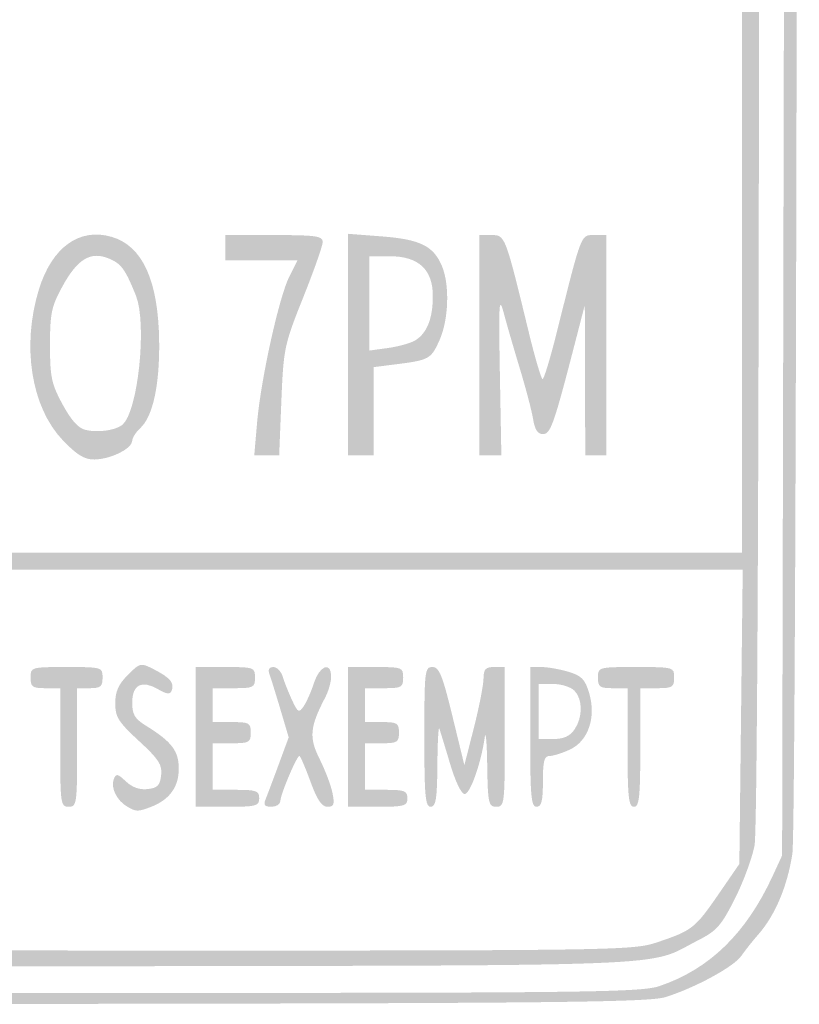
# Model space of a CAD drawing. Header units: inches. Extents: x -0.21 to 0.36, y -0.65 to 0.92.
# Tile 2 of 6: x 0.07 to 0.36, y -0.65 to -0.28. Entities that reach past the tile are written whole.
import ezdxf

# ---------------------------------------------------------------- set-up
doc = ezdxf.new("R2010")
doc.units = ezdxf.units.IN
doc.header["$MEASUREMENT"] = 0

msp = doc.modelspace()

# ---------------------------------------------------------------- hatches: boundary and pattern name
h = msp.add_hatch(color=7)
edge = h.paths.add_edge_path()
edge.add_spline(control_points=[(-0.14794, -0.64453), (-0.16164, -0.64279), (-0.18064, -0.63549), (-0.18566, -0.63004), (-0.20292, -0.6113), (-0.20538, -0.60672), (-0.20737, -0.58972), (-0.20934, -0.57288), (-0.20939, 0.87976), (-0.20742, 0.88809), (-0.20593, 0.8944), (-0.20195, 0.90029), (-0.19229, 0.91048), (-0.1864, 0.91669), (-0.18058, 0.91909), (-0.16281, 0.92265), (-0.15849, 0.92352), (-0.05889, 0.92392), (0.08165, 0.92365)], knot_values=[0, 0, 0, 0, 1, 1, 1, 2, 2, 2, 3, 3, 3, 4, 4, 4, 5, 5, 5, 6, 6, 6, 6], degree=3, periodic=0)
edge.add_line((0.08165, 0.92365), (0.31883, 0.92319))
edge.add_line((0.31883, 0.92319), (0.32879, 0.91969))
edge.add_spline(control_points=[(0.32879, 0.91969), (0.3419, 0.91507), (0.34529, 0.91243), (0.35267, 0.90111), (0.35717, 0.8942), (0.35934, 0.8887), (0.36064, 0.88092), (0.36323, 0.86553), (0.36321, -0.5721), (0.36063, -0.58879), (0.35874, -0.601), (0.35418, -0.61177), (0.34787, -0.61896), (0.34582, -0.62129), (0.34299, -0.62486), (0.34157, -0.6269), (0.33875, -0.63097), (0.3245, -0.63874), (0.3133, -0.6423), (0.30726, -0.64423), (0.27183, -0.64462), (0.08149, -0.64486), (-0.04209, -0.64501), (-0.14533, -0.64487), (-0.14794, -0.64453)], knot_values=[0, 0, 0, 0, 1, 1, 1, 2, 2, 2, 3, 3, 3, 4, 4, 4, 5, 5, 5, 6, 6, 6, 7, 7, 7, 8, 8, 8, 8], degree=3, periodic=0)
edge = h.paths.add_edge_path(flags=0)
edge.add_spline(control_points=[(0.31103, -0.63818), (0.32966, -0.63186), (0.34336, -0.61852), (0.35327, -0.59705)], knot_values=[0, 0, 0, 0, 1, 1, 1, 1], degree=3, periodic=0)
edge.add_line((0.35327, -0.59705), (0.3568, -0.5894))
edge.add_line((0.3568, -0.5894), (0.35759, -0.21994))
edge.add_spline(control_points=[(0.35759, -0.21994), (0.35803, -0.01673), (0.35802, 0.314), (0.35757, 0.51503), (0.35679, 0.8663), (0.35665, 0.88084), (0.35382, 0.88818), (0.35221, 0.89238), (0.34996, 0.89617), (0.34883, 0.8966), (0.34771, 0.89704), (0.3449, 0.90024), (0.34259, 0.90372), (0.33978, 0.90797), (0.33571, 0.9113), (0.3302, 0.91387)], knot_values=[0, 0, 0, 0, 1, 1, 1, 2, 2, 2, 3, 3, 3, 4, 4, 4, 5, 5, 5, 5], degree=3, periodic=0)
edge.add_line((0.3302, 0.91387), (0.32199, 0.91769))
edge.add_line((0.32199, 0.91769), (0.07605, 0.91771))
edge.add_spline(control_points=[(0.07605, 0.91771), (-0.16889, 0.91772), (-0.16991, 0.91771), (-0.17661, 0.91447), (-0.18622, 0.90981), (-0.19886, 0.89628), (-0.20178, 0.88751), (-0.20394, 0.88102), (-0.2042, 0.8015), (-0.20417, 0.15096), (-0.20415, -0.30393), (-0.20358, -0.58173), (-0.20263, -0.58739), (-0.19893, -0.60965), (-0.18329, -0.62824), (-0.16048, -0.63749), (-0.15282, -0.6406), (-0.14881, -0.64065), (0.07527, -0.64074), (0.28423, -0.64082), (0.30388, -0.6406), (0.31103, -0.63818)], knot_values=[0, 0, 0, 0, 1, 1, 1, 2, 2, 2, 3, 3, 3, 4, 4, 4, 5, 5, 5, 6, 6, 6, 7, 7, 7, 7], degree=3, periodic=0)
h = msp.add_hatch(color=7)
edge = h.paths.add_edge_path()
edge.add_spline(control_points=[(-0.15348, -0.62836), (-0.16911, -0.62408), (-0.17828, -0.61852), (-0.18365, -0.61006), (-0.1862, -0.60603), (-0.18829, -0.60184), (-0.18829, -0.60074), (-0.18829, -0.59964), (-0.18895, -0.59806), (-0.18975, -0.59723), (-0.19433, -0.59249), (-0.19462, -0.57101), (-0.1946, -0.23586), (-0.19458, 0.1249), (-0.19484, 0.11169), (-0.18761, 0.12691), (-0.18464, 0.13317), (-0.17451, 0.14082), (-0.16919, 0.14082), (-0.16657, 0.14082), (-0.16769, 0.14232), (-0.17434, 0.14774), (-0.18241, 0.15431), (-0.18421, 0.1569), (-0.19094, 0.17168), (-0.1937, 0.17773), (-0.19385, 0.19305), (-0.19428, 0.52453), (-0.19475, 0.88653), (-0.19493, 0.87574), (-0.18817, 0.89179), (-0.18496, 0.89941), (-0.17706, 0.90494), (-0.16536, 0.90777), (-0.15321, 0.9107), (0.30586, 0.91053), (0.31815, 0.90759), (0.32865, 0.90508), (0.34019, 0.89789), (0.34019, 0.89387), (0.34019, 0.8923), (0.34086, 0.8906), (0.34167, 0.8901), (0.34248, 0.88959), (0.34426, 0.88536), (0.34561, 0.8807), (0.34778, 0.87324), (0.34809, 0.84986), (0.34817, 0.6869), (0.34822, 0.57084), (0.34882, 0.50158), (0.34976, 0.50158), (0.35059, 0.50158), (0.35127, 0.49873), (0.35127, 0.49525), (0.35127, 0.49177), (0.35057, 0.48892), (0.34973, 0.48892), (0.34875, 0.48892), (0.34803, 0.43274), (0.34775, 0.33347)], knot_values=[0, 0, 0, 0, 1, 1, 1, 2, 2, 2, 3, 3, 3, 4, 4, 4, 5, 5, 5, 6, 6, 6, 7, 7, 7, 8, 8, 8, 9, 9, 9, 10, 10, 10, 11, 11, 11, 12, 12, 12, 13, 13, 13, 14, 14, 14, 15, 15, 15, 16, 16, 16, 17, 17, 17, 18, 18, 18, 19, 19, 19, 20, 20, 20, 20], degree=3, periodic=0)
edge.add_line((0.34775, 0.33347), (0.34731, 0.17801))
edge.add_line((0.34731, 0.17801), (0.34353, 0.17009))
edge.add_spline(control_points=[(0.34353, 0.17009), (0.34146, 0.16574), (0.33897, 0.16045), (0.338, 0.15833), (0.33703, 0.15621), (0.33249, 0.15158), (0.32792, 0.14804), (0.32174, 0.14326), (0.32032, 0.14147), (0.32238, 0.14106), (0.32391, 0.14076), (0.32807, 0.13869), (0.33162, 0.13647), (0.33831, 0.1323), (0.34311, 0.1242), (0.34643, 0.11155), (0.34868, 0.10293), (0.34876, -0.57357), (0.34651, -0.58562), (0.34563, -0.59031), (0.34231, -0.5993), (0.33912, -0.60561), (0.33402, -0.6157), (0.33238, -0.61756), (0.32529, -0.62116), (0.30555, -0.6312), (0.32484, -0.63044), (0.07991, -0.63082), (-0.12963, -0.63115), (-0.14382, -0.631), (-0.15348, -0.62836)], knot_values=[0, 0, 0, 0, 1, 1, 1, 2, 2, 2, 3, 3, 3, 4, 4, 4, 5, 5, 5, 6, 6, 6, 7, 7, 7, 8, 8, 8, 9, 9, 9, 10, 10, 10, 10], degree=3, periodic=0)
edge = h.paths.add_edge_path(flags=0)
edge.add_spline(control_points=[(0.31047, -0.62172), (0.32324, -0.61742), (0.32431, -0.61656), (0.33323, -0.6036)], knot_values=[0, 0, 0, 0, 1, 1, 1, 1], degree=3, periodic=0)
edge.add_line((0.33323, -0.6036), (0.34082, -0.59256))
edge.add_line((0.34082, -0.59256), (0.34145, -0.53758))
edge.add_line((0.34145, -0.53758), (0.34208, -0.48259))
edge.add_line((0.34208, -0.48259), (0.07682, -0.48259))
edge.add_line((0.07682, -0.48259), (-0.18844, -0.48259))
edge.add_line((-0.18844, -0.48259), (-0.18797, -0.53758))
edge.add_line((-0.18797, -0.53758), (-0.1875, -0.59256))
edge.add_line((-0.1875, -0.59256), (-0.18001, -0.60333))
edge.add_spline(control_points=[(-0.18001, -0.60333), (-0.1704, -0.61714), (-0.17027, -0.61726), (-0.15902, -0.62134)], knot_values=[0, 0, 0, 0, 1, 1, 1, 1], degree=3, periodic=0)
edge.add_line((-0.15902, -0.62134), (-0.14953, -0.62479))
edge.add_line((-0.14953, -0.62479), (0.0756, -0.6249))
edge.add_spline(control_points=[(0.0756, -0.6249), (0.29933, -0.625), (0.30079, -0.62498), (0.31047, -0.62172)], knot_values=[0, 0, 0, 0, 1, 1, 1, 1], degree=3, periodic=0)
h.paths.add_polyline_path([(0.34177, -0.3038), (0.34177, -0.13133), (0.07674, -0.13133), (-0.18829, -0.13133), (-0.18829, -0.3038), (-0.18829, -0.47627), (0.07674, -0.47627), (0.34177, -0.47627), (0.34177, -0.3038)], flags=0)
edge = h.paths.add_edge_path(flags=0)
edge.add_line((0.03639, 0.00465), (0.03639, 0.13588))
edge.add_line((0.03639, 0.13588), (-0.06448, 0.13639))
edge.add_line((-0.06448, 0.13639), (-0.16535, 0.1369))
edge.add_line((-0.16535, 0.1369), (-0.17262, 0.13253))
edge.add_spline(control_points=[(-0.17262, 0.13253), (-0.17752, 0.12958), (-0.18125, 0.12564), (-0.18409, 0.12043)], knot_values=[0, 0, 0, 0, 1, 1, 1, 1], degree=3, periodic=0)
edge.add_line((-0.18409, 0.12043), (-0.18829, 0.1127))
edge.add_line((-0.18829, 0.1127), (-0.18829, -0.00694))
edge.add_line((-0.18829, -0.00694), (-0.18829, -0.12658))
edge.add_line((-0.18829, -0.12658), (-0.07595, -0.12658))
edge.add_line((-0.07595, -0.12658), (0.03639, -0.12658))
edge.add_line((0.03639, -0.12658), (0.03639, 0.00465))
edge = h.paths.add_edge_path(flags=0)
edge.add_line((0.34143, -0.00593), (0.34098, 0.11472))
edge.add_line((0.34098, 0.11472), (0.33726, 0.1212))
edge.add_spline(control_points=[(0.33726, 0.1212), (0.33482, 0.12546), (0.33075, 0.12926), (0.3254, 0.13228)], knot_values=[0, 0, 0, 0, 1, 1, 1, 1], degree=3, periodic=0)
edge.add_line((0.3254, 0.13228), (0.31725, 0.13687))
edge.add_line((0.31725, 0.13687), (0.17919, 0.13641))
edge.add_line((0.17919, 0.13641), (0.04114, 0.13594))
edge.add_line((0.04114, 0.13594), (0.04114, 0.00468))
edge.add_line((0.04114, 0.00468), (0.04114, -0.12658))
edge.add_line((0.04114, -0.12658), (0.19151, -0.12658))
edge.add_line((0.19151, -0.12658), (0.34188, -0.12658))
edge.add_line((0.34188, -0.12658), (0.34143, -0.00593))
edge = h.paths.add_edge_path(flags=0)
edge.add_spline(control_points=[(0.31777, 0.14702), (0.32309, 0.14973), (0.33341, 0.16156), (0.33892, 0.17125), (0.34045, 0.17393), (0.3411, 0.18852), (0.34151, 0.22903)], knot_values=[0, 0, 0, 0, 1, 1, 1, 2, 2, 2, 2], degree=3, periodic=0)
edge.add_line((0.34151, 0.22903), (0.34205, 0.28323))
edge.add_line((0.34205, 0.28323), (0.07688, 0.28323))
edge.add_line((0.07688, 0.28323), (-0.18829, 0.28323))
edge.add_line((-0.18829, 0.28323), (-0.18829, 0.23096))
edge.add_spline(control_points=[(-0.18829, 0.23096), (-0.18829, 0.17281), (-0.18856, 0.17456), (-0.17714, 0.15928), (-0.16456, 0.14247), (-0.19238, 0.14414), (0.07641, 0.14406), (0.30526, 0.14399), (0.312, 0.14407), (0.31777, 0.14702)], knot_values=[0, 0, 0, 0, 1, 1, 1, 2, 2, 2, 3, 3, 3, 3], degree=3, periodic=0)
h.paths.add_polyline_path([(0.34177, 0.38924), (0.34177, 0.48892), (0.32437, 0.48892), (0.30696, 0.48892), (0.30696, 0.54984), (0.30696, 0.61076), (0.32437, 0.61076), (0.34177, 0.61076), (0.34177, 0.62263), (0.34177, 0.63449), (0.07674, 0.63449), (-0.18829, 0.63449), (-0.18829, 0.46203), (-0.18829, 0.28956), (0.07674, 0.28956), (0.34177, 0.28956), (0.34177, 0.38924)], flags=0)
h.paths.add_polyline_path([(0.34177, 0.52373), (0.34177, 0.54589), (0.32991, 0.54589), (0.31804, 0.54589), (0.31804, 0.52373), (0.31804, 0.50158), (0.32991, 0.50158), (0.34177, 0.50158), (0.34177, 0.52373)], flags=0)
h.paths.add_polyline_path([(0.34177, 0.57753), (0.34177, 0.59652), (0.32991, 0.59652), (0.31804, 0.59652), (0.31804, 0.57753), (0.31804, 0.55854), (0.32991, 0.55854), (0.34177, 0.55854), (0.34177, 0.57753)], flags=0)
edge = h.paths.add_edge_path(flags=0)
edge.add_line((0.03639, 0.77215), (0.03639, 0.90348))
edge.add_line((0.03639, 0.90348), (-0.06369, 0.90351))
edge.add_line((-0.06369, 0.90351), (-0.16377, 0.90354))
edge.add_line((-0.16377, 0.90354), (-0.17109, 0.89995))
edge.add_spline(control_points=[(-0.17109, 0.89995), (-0.17683, 0.89714), (-0.17948, 0.89443), (-0.18335, 0.88746)], knot_values=[0, 0, 0, 0, 1, 1, 1, 1], degree=3, periodic=0)
edge.add_line((-0.18335, 0.88746), (-0.18829, 0.87855))
edge.add_line((-0.18829, 0.87855), (-0.18829, 0.75969))
edge.add_line((-0.18829, 0.75969), (-0.18829, 0.64082))
edge.add_line((-0.18829, 0.64082), (-0.07595, 0.64082))
edge.add_line((-0.07595, 0.64082), (0.03639, 0.64082))
edge.add_line((0.03639, 0.64082), (0.03639, 0.77215))
edge = h.paths.add_edge_path(flags=0)
edge.add_line((0.34142, 0.76068), (0.34098, 0.88054))
edge.add_line((0.34098, 0.88054), (0.33667, 0.88786))
edge.add_spline(control_points=[(0.33667, 0.88786), (0.33361, 0.89308), (0.33008, 0.89639), (0.32444, 0.89934)], knot_values=[0, 0, 0, 0, 1, 1, 1, 1], degree=3, periodic=0)
edge.add_line((0.32444, 0.89934), (0.31651, 0.90348))
edge.add_line((0.31651, 0.90348), (0.17883, 0.90348))
edge.add_line((0.17883, 0.90348), (0.04114, 0.90348))
edge.add_line((0.04114, 0.90348), (0.04114, 0.77215))
edge.add_line((0.04114, 0.77215), (0.04114, 0.64082))
edge.add_line((0.04114, 0.64082), (0.1915, 0.64082))
edge.add_line((0.1915, 0.64082), (0.34187, 0.64082))
edge.add_line((0.34187, 0.64082), (0.34142, 0.76068))
h = msp.add_hatch(color=7)
edge = h.paths.add_edge_path()
edge.add_spline(control_points=[(0.08797, -0.43424), (0.07618, -0.42193), (0.07255, -0.39898), (0.07907, -0.37787), (0.08394, -0.36213), (0.09419, -0.35474), (0.10627, -0.35827), (0.11779, -0.36164), (0.12368, -0.37455), (0.124, -0.39715), (0.12423, -0.41359), (0.12165, -0.42546), (0.11691, -0.42975), (0.11527, -0.43124), (0.11392, -0.43339), (0.11392, -0.43454), (0.11392, -0.43741), (0.10562, -0.44146), (0.09974, -0.44146), (0.09604, -0.44146), (0.09323, -0.43973), (0.08797, -0.43424)], knot_values=[0, 0, 0, 0, 1, 1, 1, 2, 2, 2, 3, 3, 3, 4, 4, 4, 5, 5, 5, 6, 6, 6, 7, 7, 7, 7], degree=3, periodic=0)
edge = h.paths.add_edge_path(flags=0)
edge.add_spline(control_points=[(0.1102, -0.42853), (0.11606, -0.42391), (0.11956, -0.3908), (0.11531, -0.38022), (0.11133, -0.37033), (0.10987, -0.36832), (0.10528, -0.36639), (0.09842, -0.36351), (0.09347, -0.36647), (0.08781, -0.37685), (0.08375, -0.38429), (0.0832, -0.38687), (0.08321, -0.39873), (0.08321, -0.41063), (0.08375, -0.41318), (0.08788, -0.42083), (0.09111, -0.42679), (0.09379, -0.42977), (0.09652, -0.43041), (0.10109, -0.43149), (0.10757, -0.43059), (0.1102, -0.42853)], knot_values=[0, 0, 0, 0, 1, 1, 1, 2, 2, 2, 3, 3, 3, 4, 4, 4, 5, 5, 5, 6, 6, 6, 7, 7, 7, 7], degree=3, periodic=0)
h = msp.add_hatch(color=7)
edge = h.paths.add_edge_path()
edge.add_line((0.24367, -0.39873), (0.24367, -0.35759))
edge.add_line((0.24367, -0.35759), (0.24821, -0.35759))
edge.add_spline(control_points=[(0.24821, -0.35759), (0.2533, -0.35759), (0.2533, -0.3576), (0.26205, -0.39359), (0.26442, -0.40338), (0.26679, -0.41139), (0.2673, -0.41139), (0.26781, -0.41139), (0.27023, -0.40338), (0.27268, -0.39359), (0.28195, -0.35653), (0.28153, -0.35759), (0.2866, -0.35759)], knot_values=[0, 0, 0, 0, 1, 1, 1, 2, 2, 2, 3, 3, 3, 4, 4, 4, 4], degree=3, periodic=0)
edge.add_line((0.2866, -0.35759), (0.29114, -0.35759))
edge.add_line((0.29114, -0.35759), (0.29114, -0.39873))
edge.add_line((0.29114, -0.39873), (0.29114, -0.43987))
edge.add_line((0.29114, -0.43987), (0.28718, -0.43987))
edge.add_line((0.28718, -0.43987), (0.28323, -0.43987))
edge.add_line((0.28323, -0.43987), (0.28315, -0.41179))
edge.add_line((0.28315, -0.41179), (0.28307, -0.3837))
edge.add_line((0.28307, -0.3837), (0.27939, -0.39794))
edge.add_spline(control_points=[(0.27939, -0.39794), (0.27146, -0.42861), (0.27027, -0.43196), (0.2674, -0.43196), (0.26549, -0.43196), (0.26438, -0.43029), (0.26376, -0.42645), (0.26327, -0.42342), (0.26108, -0.41505), (0.2589, -0.40786), (0.25672, -0.40066), (0.254, -0.3913), (0.25286, -0.38704), (0.251, -0.38008), (0.25085, -0.38235), (0.25133, -0.40959)], knot_values=[0, 0, 0, 0, 1, 1, 1, 2, 2, 2, 3, 3, 3, 4, 4, 4, 5, 5, 5, 5], degree=3, periodic=0)
edge.add_line((0.25133, -0.40959), (0.25188, -0.43987))
edge.add_line((0.25188, -0.43987), (0.24777, -0.43987))
edge.add_line((0.24777, -0.43987), (0.24367, -0.43987))
edge.add_line((0.24367, -0.43987), (0.24367, -0.39873))
h = msp.add_hatch(color=7)
edge = h.paths.add_edge_path()
edge.add_spline(control_points=[(0.1606, -0.42761), (0.16199, -0.4115), (0.16884, -0.38053), (0.17267, -0.37303)], knot_values=[0, 0, 0, 0, 1, 1, 1, 1], degree=3, periodic=0)
edge.add_line((0.17267, -0.37303), (0.1757, -0.36709))
edge.add_line((0.1757, -0.36709), (0.16222, -0.36709))
edge.add_line((0.16222, -0.36709), (0.14873, -0.36709))
edge.add_line((0.14873, -0.36709), (0.14873, -0.36234))
edge.add_line((0.14873, -0.36234), (0.14873, -0.35759))
edge.add_line((0.14873, -0.35759), (0.16693, -0.35759))
edge.add_spline(control_points=[(0.16693, -0.35759), (0.18255, -0.35759), (0.18513, -0.35795), (0.18513, -0.36013), (0.18513, -0.36152), (0.18184, -0.37088), (0.17781, -0.38094), (0.17076, -0.39857), (0.17047, -0.39995), (0.16967, -0.41955)], knot_values=[0, 0, 0, 0, 1, 1, 1, 2, 2, 2, 3, 3, 3, 3], degree=3, periodic=0)
edge.add_line((0.16967, -0.41955), (0.16885, -0.43987))
edge.add_line((0.16885, -0.43987), (0.16419, -0.43987))
edge.add_line((0.16419, -0.43987), (0.15954, -0.43987))
edge.add_line((0.15954, -0.43987), (0.1606, -0.42761))
h = msp.add_hatch(color=7)
edge = h.paths.add_edge_path()
edge.add_line((0.19462, -0.3985), (0.19462, -0.35713))
edge.add_line((0.19462, -0.35713), (0.20726, -0.3581))
edge.add_spline(control_points=[(0.20726, -0.3581), (0.22151, -0.3592), (0.22651, -0.36166), (0.22967, -0.36914), (0.23264, -0.37619), (0.2322, -0.38926), (0.22873, -0.39695), (0.22558, -0.40393), (0.2249, -0.40431), (0.21242, -0.40589)], knot_values=[0, 0, 0, 0, 1, 1, 1, 2, 2, 2, 3, 3, 3, 3], degree=3, periodic=0)
edge.add_line((0.21242, -0.40589), (0.20411, -0.40694))
edge.add_line((0.20411, -0.40694), (0.20411, -0.42341))
edge.add_line((0.20411, -0.42341), (0.20411, -0.43987))
edge.add_line((0.20411, -0.43987), (0.19937, -0.43987))
edge.add_line((0.19937, -0.43987), (0.19462, -0.43987))
edge.add_line((0.19462, -0.43987), (0.19462, -0.3985))
edge = h.paths.add_edge_path(flags=0)
edge.add_spline(control_points=[(0.21979, -0.39688), (0.22412, -0.39418), (0.22627, -0.3887), (0.22627, -0.38039), (0.22627, -0.37045), (0.22093, -0.36551), (0.21021, -0.36551)], knot_values=[0, 0, 0, 0, 1, 1, 1, 2, 2, 2, 2], degree=3, periodic=0)
edge.add_line((0.21021, -0.36551), (0.20253, -0.36551))
edge.add_line((0.20253, -0.36551), (0.20253, -0.38313))
edge.add_line((0.20253, -0.38313), (0.20253, -0.40075))
edge.add_line((0.20253, -0.40075), (0.20962, -0.39978))
edge.add_spline(control_points=[(0.20962, -0.39978), (0.21351, -0.39924), (0.21809, -0.39794), (0.21979, -0.39688)], knot_values=[0, 0, 0, 0, 1, 1, 1, 1], degree=3, periodic=0)
h = msp.add_hatch(color=7)
edge = h.paths.add_edge_path()
edge.add_spline(control_points=[(0.11197, -0.57109), (0.10819, -0.56889), (0.10582, -0.56404), (0.10701, -0.56095), (0.10788, -0.55868), (0.10842, -0.55877), (0.11159, -0.56174), (0.11394, -0.56396), (0.11673, -0.56494), (0.11969, -0.5646), (0.12337, -0.56418), (0.12431, -0.56322), (0.12474, -0.55942), (0.12519, -0.55549), (0.12389, -0.55349), (0.11643, -0.5466), (0.10875, -0.53951), (0.10759, -0.53768), (0.10759, -0.53255), (0.10759, -0.52813), (0.10877, -0.52549), (0.11229, -0.52196), (0.11695, -0.5173), (0.11702, -0.51729), (0.12218, -0.51993), (0.12812, -0.52298), (0.12978, -0.52498), (0.12869, -0.5278), (0.12811, -0.52933), (0.12692, -0.5292), (0.12357, -0.52728), (0.11743, -0.52375), (0.11392, -0.52556), (0.11392, -0.53226), (0.11392, -0.53671), (0.11487, -0.53831), (0.11907, -0.54091), (0.12873, -0.5469), (0.13133, -0.55032), (0.13133, -0.55702), (0.13133, -0.56385), (0.12782, -0.56863), (0.12088, -0.57127), (0.11601, -0.57312), (0.11543, -0.57311), (0.11197, -0.57109)], knot_values=[0, 0, 0, 0, 1, 1, 1, 2, 2, 2, 3, 3, 3, 4, 4, 4, 5, 5, 5, 6, 6, 6, 7, 7, 7, 8, 8, 8, 9, 9, 9, 10, 10, 10, 11, 11, 11, 12, 12, 12, 13, 13, 13, 14, 14, 14, 15, 15, 15, 15], degree=3, periodic=0)
h = msp.add_hatch(color=7)
edge = h.paths.add_edge_path()
edge.add_spline(control_points=[(0.16376, -0.56843), (0.16438, -0.56691), (0.16658, -0.56107), (0.16865, -0.55546)], knot_values=[0, 0, 0, 0, 1, 1, 1, 1], degree=3, periodic=0)
edge.add_line((0.16865, -0.55546), (0.17241, -0.54526))
edge.add_line((0.17241, -0.54526), (0.16915, -0.53429))
edge.add_spline(control_points=[(0.16915, -0.53429), (0.16735, -0.52826), (0.16551, -0.52235), (0.16505, -0.52116), (0.16457, -0.5199), (0.16524, -0.51899), (0.16665, -0.51899), (0.16799, -0.51899), (0.16957, -0.52059), (0.17016, -0.52255), (0.17075, -0.52451), (0.17232, -0.52845), (0.17364, -0.53131), (0.17584, -0.53606), (0.17621, -0.53626), (0.17799, -0.53368), (0.17906, -0.53213), (0.1808, -0.52818), (0.18186, -0.52492), (0.18397, -0.51842), (0.1883, -0.51682), (0.18828, -0.52255), (0.18828, -0.52451), (0.18729, -0.528), (0.18608, -0.53031), (0.1803, -0.54139), (0.17993, -0.54533), (0.18396, -0.55335), (0.18604, -0.55751), (0.18821, -0.56323), (0.18877, -0.56606), (0.18963, -0.57037), (0.18932, -0.5712), (0.18688, -0.5712), (0.18476, -0.5712), (0.18303, -0.56862), (0.18051, -0.56171), (0.1786, -0.55649), (0.17676, -0.55222), (0.17641, -0.55222), (0.1754, -0.55222), (0.1693, -0.56664), (0.1693, -0.56903), (0.1693, -0.57023), (0.1678, -0.5712), (0.16597, -0.5712), (0.16342, -0.5712), (0.1629, -0.57055), (0.16376, -0.56843)], knot_values=[0, 0, 0, 0, 1, 1, 1, 2, 2, 2, 3, 3, 3, 4, 4, 4, 5, 5, 5, 6, 6, 6, 7, 7, 7, 8, 8, 8, 9, 9, 9, 10, 10, 10, 11, 11, 11, 12, 12, 12, 13, 13, 13, 14, 14, 14, 15, 15, 15, 16, 16, 16, 16], degree=3, periodic=0)
h = msp.add_hatch(color=7)
edge = h.paths.add_edge_path()
edge.add_line((0.08703, -0.54905), (0.08703, -0.5269))
edge.add_line((0.08703, -0.5269), (0.08149, -0.5269))
edge.add_spline(control_points=[(0.08149, -0.5269), (0.07664, -0.5269), (0.07595, -0.52641), (0.07595, -0.52294), (0.07595, -0.51903), (0.07611, -0.51899), (0.0894, -0.51899), (0.10269, -0.51899), (0.10285, -0.51903), (0.10285, -0.52294), (0.10285, -0.52628), (0.10211, -0.5269), (0.0981, -0.5269)], knot_values=[0, 0, 0, 0, 1, 1, 1, 2, 2, 2, 3, 3, 3, 4, 4, 4, 4], degree=3, periodic=0)
edge.add_line((0.0981, -0.5269), (0.09335, -0.5269))
edge.add_line((0.09335, -0.5269), (0.09335, -0.54905))
edge.add_spline(control_points=[(0.09335, -0.54905), (0.09335, -0.57015), (0.0932, -0.5712), (0.09019, -0.5712), (0.08718, -0.5712), (0.08703, -0.57015), (0.08703, -0.54905)], knot_values=[0, 0, 0, 0, 1, 1, 1, 2, 2, 2, 2], degree=3, periodic=0)
h = msp.add_hatch(color=7)
edge = h.paths.add_edge_path()
edge.add_line((0.13766, -0.54509), (0.13766, -0.51899))
edge.add_line((0.13766, -0.51899), (0.14873, -0.51899))
edge.add_spline(control_points=[(0.14873, -0.51899), (0.15949, -0.51899), (0.15981, -0.5191), (0.15981, -0.52294), (0.15981, -0.52664), (0.15928, -0.5269), (0.1519, -0.5269)], knot_values=[0, 0, 0, 0, 1, 1, 1, 2, 2, 2, 2], degree=3, periodic=0)
edge.add_line((0.1519, -0.5269), (0.14399, -0.5269))
edge.add_line((0.14399, -0.5269), (0.14399, -0.53323))
edge.add_line((0.14399, -0.53323), (0.14399, -0.53956))
edge.add_line((0.14399, -0.53956), (0.15111, -0.53956))
edge.add_spline(control_points=[(0.15111, -0.53956), (0.15765, -0.53956), (0.15823, -0.53988), (0.15823, -0.54351), (0.15823, -0.54715), (0.15765, -0.54747), (0.15111, -0.54747)], knot_values=[0, 0, 0, 0, 1, 1, 1, 2, 2, 2, 2], degree=3, periodic=0)
edge.add_line((0.15111, -0.54747), (0.14399, -0.54747))
edge.add_line((0.14399, -0.54747), (0.14399, -0.55617))
edge.add_line((0.14399, -0.55617), (0.14399, -0.56487))
edge.add_line((0.14399, -0.56487), (0.15269, -0.56487))
edge.add_spline(control_points=[(0.15269, -0.56487), (0.16034, -0.56487), (0.16139, -0.56526), (0.16139, -0.56804), (0.16139, -0.57092), (0.16034, -0.5712), (0.14953, -0.5712)], knot_values=[0, 0, 0, 0, 1, 1, 1, 2, 2, 2, 2], degree=3, periodic=0)
edge.add_line((0.14953, -0.5712), (0.13766, -0.5712))
edge.add_line((0.13766, -0.5712), (0.13766, -0.54509))
h = msp.add_hatch(color=7)
edge = h.paths.add_edge_path()
edge.add_line((0.19462, -0.54509), (0.19462, -0.51899))
edge.add_line((0.19462, -0.51899), (0.20491, -0.51899))
edge.add_spline(control_points=[(0.20491, -0.51899), (0.21482, -0.51899), (0.21519, -0.51913), (0.21519, -0.52294), (0.21519, -0.52658), (0.21461, -0.5269), (0.20807, -0.5269)], knot_values=[0, 0, 0, 0, 1, 1, 1, 2, 2, 2, 2], degree=3, periodic=0)
edge.add_line((0.20807, -0.5269), (0.20095, -0.5269))
edge.add_line((0.20095, -0.5269), (0.20095, -0.53323))
edge.add_line((0.20095, -0.53323), (0.20095, -0.53956))
edge.add_line((0.20095, -0.53956), (0.20728, -0.53956))
edge.add_spline(control_points=[(0.20728, -0.53956), (0.21297, -0.53956), (0.21361, -0.53995), (0.21361, -0.54351), (0.21361, -0.54707), (0.21297, -0.54747), (0.20728, -0.54747)], knot_values=[0, 0, 0, 0, 1, 1, 1, 2, 2, 2, 2], degree=3, periodic=0)
edge.add_line((0.20728, -0.54747), (0.20095, -0.54747))
edge.add_line((0.20095, -0.54747), (0.20095, -0.55617))
edge.add_line((0.20095, -0.55617), (0.20095, -0.56487))
edge.add_line((0.20095, -0.56487), (0.20886, -0.56487))
edge.add_spline(control_points=[(0.20886, -0.56487), (0.21572, -0.56487), (0.21677, -0.5653), (0.21677, -0.56804), (0.21677, -0.5709), (0.21572, -0.5712), (0.2057, -0.5712)], knot_values=[0, 0, 0, 0, 1, 1, 1, 2, 2, 2, 2], degree=3, periodic=0)
edge.add_line((0.2057, -0.5712), (0.19462, -0.5712))
edge.add_line((0.19462, -0.5712), (0.19462, -0.54509))
h = msp.add_hatch(color=7)
edge = h.paths.add_edge_path()
edge.add_spline(control_points=[(0.2231, -0.54509), (0.2231, -0.52049), (0.22327, -0.51899), (0.22611, -0.51899), (0.22864, -0.51899), (0.22983, -0.52193), (0.23359, -0.53732)], knot_values=[0, 0, 0, 0, 1, 1, 1, 2, 2, 2, 2], degree=3, periodic=0)
edge.add_line((0.23359, -0.53732), (0.23806, -0.55566))
edge.add_line((0.23806, -0.55566), (0.24162, -0.54167))
edge.add_spline(control_points=[(0.24162, -0.54167), (0.24357, -0.53398), (0.24519, -0.52573), (0.24521, -0.52334), (0.24525, -0.51976), (0.24596, -0.51899), (0.24921, -0.51899)], knot_values=[0, 0, 0, 0, 1, 1, 1, 2, 2, 2, 2], degree=3, periodic=0)
edge.add_line((0.24921, -0.51899), (0.25316, -0.51899))
edge.add_line((0.25316, -0.51899), (0.25316, -0.54509))
edge.add_spline(control_points=[(0.25316, -0.54509), (0.25316, -0.57015), (0.25304, -0.5712), (0.25, -0.5712), (0.24707, -0.5712), (0.24682, -0.57007), (0.2466, -0.55578), (0.24647, -0.54729), (0.24606, -0.54248), (0.2457, -0.54509), (0.24435, -0.55476), (0.24023, -0.56646), (0.23817, -0.56646), (0.23693, -0.56646), (0.23468, -0.56178), (0.23267, -0.55498), (0.23079, -0.54867), (0.229, -0.5428), (0.22868, -0.54193), (0.22836, -0.54106), (0.22804, -0.54729), (0.22797, -0.55578), (0.22787, -0.56838), (0.22741, -0.5712), (0.22547, -0.5712), (0.22346, -0.5712), (0.2231, -0.56725), (0.2231, -0.54509)], knot_values=[0, 0, 0, 0, 1, 1, 1, 2, 2, 2, 3, 3, 3, 4, 4, 4, 5, 5, 5, 6, 6, 6, 7, 7, 7, 8, 8, 8, 9, 9, 9, 9], degree=3, periodic=0)
h = msp.add_hatch(color=7)
edge = h.paths.add_edge_path()
edge.add_line((0.26266, -0.54509), (0.26266, -0.51899))
edge.add_line((0.26266, -0.51899), (0.26683, -0.51899))
edge.add_spline(control_points=[(0.26683, -0.51899), (0.26912, -0.51899), (0.27366, -0.51979), (0.27692, -0.52076), (0.28186, -0.52224), (0.28315, -0.52356), (0.28468, -0.52867), (0.28738, -0.53768), (0.28441, -0.54655), (0.27762, -0.54977), (0.27478, -0.55111), (0.27133, -0.55222), (0.26993, -0.55222), (0.2679, -0.55222), (0.26741, -0.55406), (0.26741, -0.56171), (0.26741, -0.56909), (0.26688, -0.5712), (0.26503, -0.5712), (0.26302, -0.5712), (0.26266, -0.56725), (0.26266, -0.54509)], knot_values=[0, 0, 0, 0, 1, 1, 1, 2, 2, 2, 3, 3, 3, 4, 4, 4, 5, 5, 5, 6, 6, 6, 7, 7, 7, 7], degree=3, periodic=0)
edge = h.paths.add_edge_path(flags=0)
edge.add_spline(control_points=[(0.27918, -0.54237), (0.28235, -0.53785), (0.28234, -0.53098), (0.27916, -0.5278), (0.27779, -0.52644), (0.27423, -0.52532), (0.27125, -0.52532)], knot_values=[0, 0, 0, 0, 1, 1, 1, 2, 2, 2, 2], degree=3, periodic=0)
edge.add_line((0.27125, -0.52532), (0.26582, -0.52532))
edge.add_line((0.26582, -0.52532), (0.26582, -0.5356))
edge.add_line((0.26582, -0.5356), (0.26582, -0.54589))
edge.add_line((0.26582, -0.54589), (0.27127, -0.54589))
edge.add_spline(control_points=[(0.27127, -0.54589), (0.27511, -0.54589), (0.27745, -0.54485), (0.27918, -0.54237)], knot_values=[0, 0, 0, 0, 1, 1, 1, 1], degree=3, periodic=0)
h = msp.add_hatch(color=7)
edge = h.paths.add_edge_path()
edge.add_line((0.29905, -0.54905), (0.29905, -0.5269))
edge.add_line((0.29905, -0.5269), (0.29351, -0.5269))
edge.add_spline(control_points=[(0.29351, -0.5269), (0.28866, -0.5269), (0.28797, -0.52641), (0.28797, -0.52294), (0.28797, -0.51902), (0.28808, -0.51899), (0.30222, -0.51899), (0.31635, -0.51899), (0.31646, -0.51902), (0.31646, -0.52294), (0.31646, -0.5265), (0.31582, -0.5269), (0.31013, -0.5269)], knot_values=[0, 0, 0, 0, 1, 1, 1, 2, 2, 2, 3, 3, 3, 4, 4, 4, 4], degree=3, periodic=0)
edge.add_line((0.31013, -0.5269), (0.3038, -0.5269))
edge.add_line((0.3038, -0.5269), (0.3038, -0.54905))
edge.add_spline(control_points=[(0.3038, -0.54905), (0.3038, -0.56769), (0.30342, -0.5712), (0.30142, -0.5712), (0.29943, -0.5712), (0.29905, -0.56769), (0.29905, -0.54905)], knot_values=[0, 0, 0, 0, 1, 1, 1, 2, 2, 2, 2], degree=3, periodic=0)

doc.saveas('drawing.dxf')
